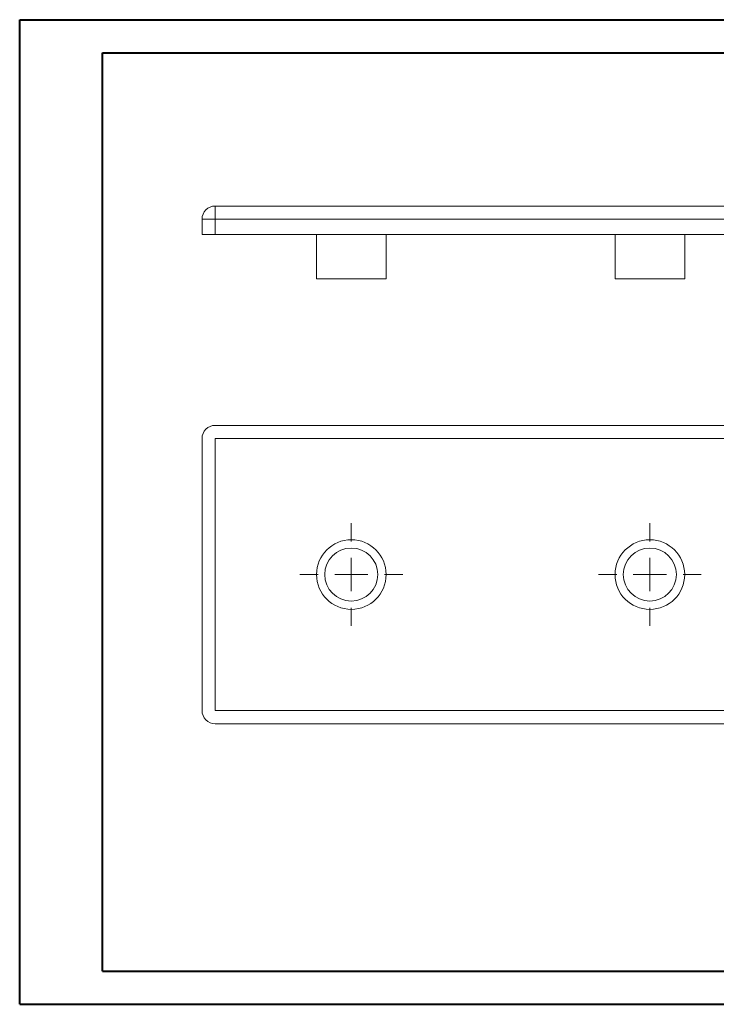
# Model space of a CAD drawing. Header units: millimetres. Extents: x 0 to 420, y 0 to 297.
# Tile 1 of 2: x 0 to 210, y 0 to 297. Entities that reach past the tile are written whole.
import ezdxf

# ---------------------------------------------------------------- set-up
doc = ezdxf.new("R2010")
doc.units = ezdxf.units.MM

# ---------------------------------------------------------------- blocks, each defined once
blk = doc.blocks.new('SW_CENTERMARKSYMBOL_0')
at = {"color": 0, "linetype": 'Continuous', "lineweight": 0}
for p, q in [((0, 10), (0, 15.5)), ((0, 0), (0, 5)), ((-10, 0), (-15.5, 0)), ((0, 0), (-5, 0)), ((0, 0), (0, -5)), ((0, 0), (5, 0)), ((10, 0), (15.5, 0)), ((0, -10), (0, -15.5))]:
    blk.add_line(p, q, dxfattribs=at)
blk = doc.blocks.new('SW_CENTERMARKSYMBOL_1')
at = {"color": 0, "linetype": 'Continuous', "lineweight": 0}
for p, q in [((0, 10), (0, 15.5)), ((0, 0), (0, 5)), ((-10, 0), (-15.5, 0)), ((0, 0), (-5, 0)), ((0, 0), (0, -5)), ((0, 0), (5, 0)), ((10, 0), (15.5, 0)), ((0, -10), (0, -15.5))]:
    blk.add_line(p, q, dxfattribs=at)

msp = doc.modelspace()

# ---------------------------------------------------------------- linework, layer by layer
at = {"color": 7, "linetype": 'Continuous', "lineweight": 40}
for p, q in [((0.08, 0.21), (0.08, 297.21)), ((0.08, 297.21), (420.08, 297.21)), ((25.08, 10.21), (25.08, 287.21)), ((25.08, 287.21), (410.08, 287.21)), ((25.08, 10.21), (410.08, 10.21)), ((0.08, 0.21), (420.08, 0.21))]:
    msp.add_line(p, q, dxfattribs=at)
at = {"color": 7, "linetype": 'Continuous', "lineweight": 15}
for p, q in [((59.05, 237), (59.05, 241)), ((59.05, 241), (231.05, 241)), ((59.05, 237), (55.05, 237)), ((55.05, 232.4), (55.05, 237)), ((231.05, 237), (59.05, 237)), ((59.05, 237), (59.05, 232.4)), ((59.05, 232.4), (55.05, 232.4)), ((231.05, 232.4), (59.05, 232.4)), ((89.55, 232.4), (89.55, 219)), ((110.55, 219), (110.55, 232.4)), ((179.55, 232.4), (179.55, 219)), ((200.55, 219), (200.55, 232.4)), ((110.55, 219), (89.55, 219)), ((200.55, 219), (179.55, 219)), ((231.05, 174.85), (59.05, 174.85)), ((55.05, 170.85), (55.05, 88.85)), ((59.05, 170.85), (59.05, 88.85)), ((231.05, 170.85), (59.05, 170.85)), ((59.05, 88.85), (231.05, 88.85)), ((59.05, 84.85), (231.05, 84.85))]:
    msp.add_line(p, q, dxfattribs=at)
for centre, radius in [((100.05, 129.85), 10.5), ((190.05, 129.85), 10.5), ((100.05, 129.85), 8), ((190.05, 129.85), 8)]:
    msp.add_circle(centre, radius, dxfattribs=at)
for centre, start, end in [((59.05, 237), 90, 180), ((59.05, 170.85), 90, 180), ((59.05, 88.85), 180, 270)]:
    msp.add_arc(centre, 4, start, end, dxfattribs=at)

# ---------------------------------------------------------------- block references
at = {"color": 7, "linetype": 'Continuous', "lineweight": 0}
for name, p in [('SW_CENTERMARKSYMBOL_0', (100.05, 129.85)), ('SW_CENTERMARKSYMBOL_1', (190.05, 129.85))]:
    msp.add_blockref(name, p, dxfattribs=at)

doc.saveas('drawing.dxf')
